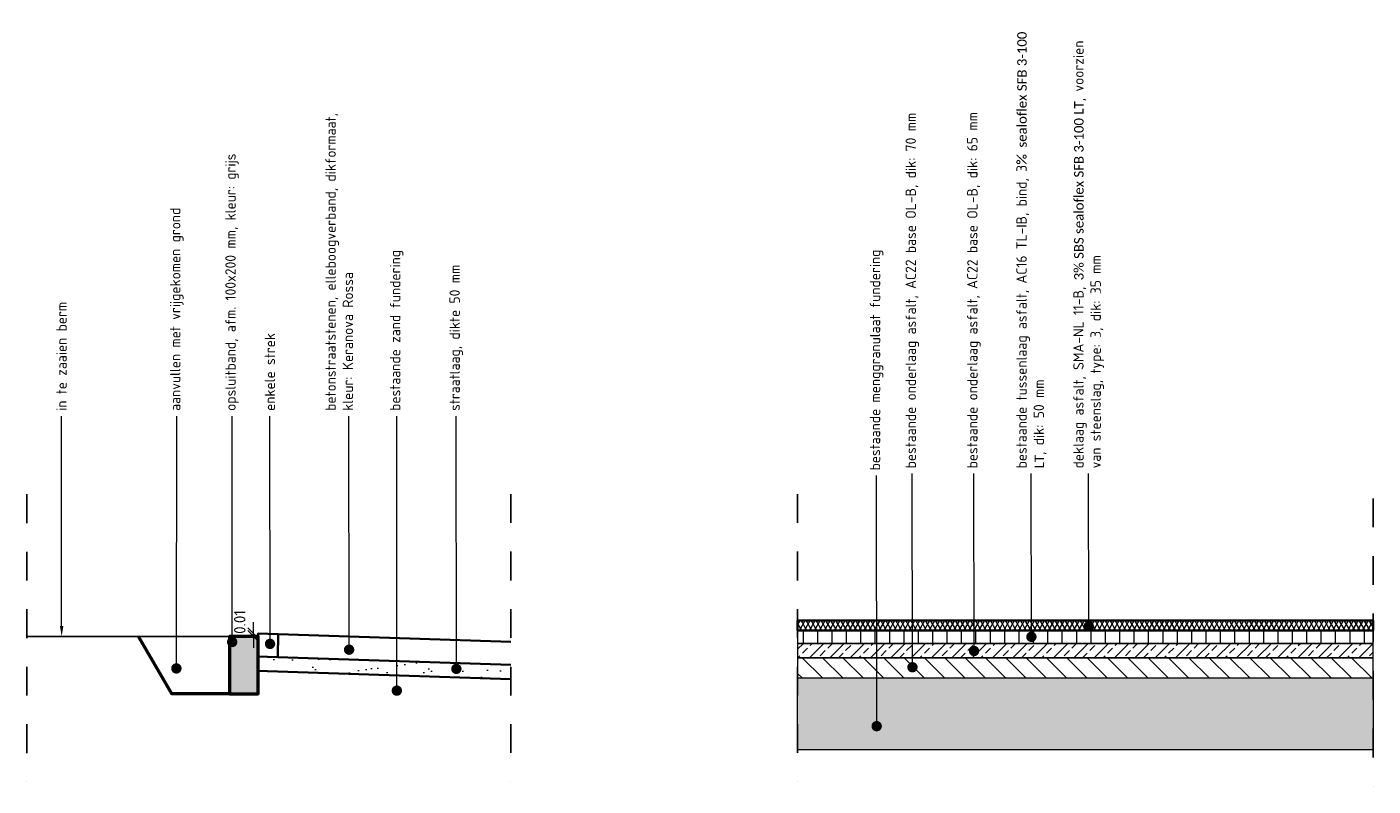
# Model space of a CAD drawing. Header units: metres. Extents: x 0 to 167615, y 0 to 462701.
# Tile 10 of 16: x 167563.28 to 167567.96, y 462698.17 to 462700.81. Entities that reach past the tile are written whole.
import ezdxf
from ezdxf import colors
from ezdxf.entities.mleader import LeaderData, LeaderLine
from ezdxf.math import Vec2, Vec3

# ---------------------------------------------------------------- set-up
doc = ezdxf.new("R2010")
doc.units = ezdxf.units.M
doc.header["$LTSCALE"] = 0.02
doc.linetypes.add('VH-OPSLUITBAND_100X200', pattern=[16, 8, -2, 4, -2])
doc.linetypes.add('XX-AFBREEK', pattern=[7, 4, -1, 1, -1])
for name, color, linetype, lineweight in [('B-WE-VH-VERHARDING_ASFALT-A', 252, 'Continuous', 18), ('B-WE-VH-VERHARDING_ASFALT-AD', 252, 'Continuous', 18), ('B-WE-VH-VERHARDING_ASFALT_ONDERLAAG_1-G', 252, 'Continuous', 18), ('B-WE-VH-VERHARDING_ASFALT_ONDERLAAG_2-G', 252, 'Continuous', 18), ('B-WE-VH-VERHARDING_ASFALT_TUSSENLAAG_1-G', 252, 'Continuous', 18), ('B-WE-VH-VERHARDING_FUNDERING-AD', 252, 'Continuous', 18), ('B-WE-VH-VERHARDING_FUNDERING_GRANULAAT_MENG-G', 8, 'Continuous', 18), ('N-WE-GC-BETONVORM-AD-20', 254, 'Continuous', 18), ('N-WE-GW-GROND_ZAND_FUNDERINGSZAND-AD-20', 7, 'Continuous', 18), ('N-WE-GW-GROND_ZAND_FUNDERINGSZAND-G', 7, 'Continuous', 35), ('N-WE-GW-GRONDWERKLIJN-G', 90, 'Continuous', 50), ('N-WE-GW-MAAIVELD-GD', 90, 'GW-MAAIVELD', 25), ('N-WE-VH-KANTOPSLUITING_OPSLUITBAND_100X200-GD', 150, 'VH-OPSLUITBAND_100X200', 50), ('N-WE-VH-VERHARDING_ASFALT-A-20', 10, 'Continuous', 18), ('N-WE-VH-VERHARDING_ASFALT_DEKLAAG-G', 1, 'Continuous', 35), ('N-WE-VH-VERHARDING_BETONSTRAATSTEEN-G', 10, 'Continuous', 35), ('X-XX-AL-AANPIJLING-T18', 10, 'Continuous', 18), ('X-XX-AL-AFBREEKLIJN-GD', 8, 'XX-AFBREEK', 25), ('X-XX-AL-M', 7, 'Continuous', 18)]:
    doc.layers.add(name, color=color, linetype=linetype, lineweight=lineweight)
doc.styles.add('NLCS-ISO', font='NLCS-ISO.ttf')
doc.styles.add('NLCS-ISO-M20-T50', font='NLCS-ISO.ttf', dxfattribs={"height": 0.1})
doc.linetypes.add('GW-MAAIVELD', pattern='A,12,[40,NLCS.SHX,S=1,R=0,X=0,Y=-0.5],12', length=24)
doc.dimstyles.new('NLCS RODOR-DIM-020$0', dxfattribs={"dimscale": 0.02, "dimtxt": 2, "dimasz": 2, "dimexe": 1.25, "dimexo": 0.625, "dimtad": 1, "dimzin": 1, "dimdsep": 46, "dimtxsty": 'NLCS-ISO', "dimblk": 'OBLIQUE', "dimcen": 0, "dimse1": 1, "dimse2": 1, "dimclrd": 256, "dimclre": 1, "dimclrt": 256, "dimadec": 0, "dimazin": 0, "dimtfac": 1, "dimtmove": 2, "dimatfit": 3, "dimfxl": 1, "dimtolj": 1, "dimtzin": 0, "dimlwd": -1, "dimlwe": -1, "dimarcsym": 0})

# ---------------------------------------------------------------- blocks, each defined once
blk = doc.blocks.new('_Dot')
at = {"color": 0, "linetype": 'ByBlock', "lineweight": -2}
blk.add_line((-0.5, 0), (-1, 0), dxfattribs=at)
at = {"color": 0, "linetype": 'ByBlock', "const_width": 0.5}
blk.add_lwpolyline([(-0.25, 0, 1), (0.25, 0, 1)], format="xyb", close=True, dxfattribs=at)
blk = doc.blocks.new('_Oblique')
at = {"color": 0, "linetype": 'ByBlock', "lineweight": -2}
blk.add_line((-0.5, -0.5), (0.5, 0.5), dxfattribs=at)
blk = doc.blocks.new('*D5')
at = {"layer": 'Defpoints', "color": 0, "transparency": 16777216}
for p in [(167564.0709, 462698.702), (167564.0869, 462698.6921), (167564.0871, 462698.702)]:
    blk.add_point(p, dxfattribs=at)
at = {"layer": 'X-XX-AL-M', "transparency": 16777216}
for p, q in [((167564.0709, 462698.702), (167564.0709, 462698.742)), ((167564.0709, 462698.6921), (167564.0709, 462698.702)), ((167564.0709, 462698.6921), (167564.0709, 462698.6521))]:
    blk.add_line(p, q, dxfattribs=at)
at = {"layer": 'X-XX-AL-M', "transparency": 16777216, "xscale": 0.04, "yscale": 0.04, "zscale": 0.04}
for p, rotation in [((167564.0709, 462698.702), 270), ((167564.0709, 462698.6921), 90)]:
    blk.add_blockref('_Oblique', p, dxfattribs=dict(at, rotation=rotation))
at = {"layer": 'X-XX-AL-M', "transparency": 16777216, "insert": (167564.0231, 462698.7421), "char_height": 0.04, "attachment_point": 5, "rotation": 90, "style": 'NLCS-ISO'}
blk.add_mtext('\\A1;0.01', dxfattribs=at)

msp = doc.modelspace()

# ---------------------------------------------------------------- hatches: boundary and pattern name
at = {"layer": 'B-WE-VH-VERHARDING_ASFALT-A'}
h = msp.add_hatch(dxfattribs=at)
h.set_pattern_fill('AVH-ASFALT_LAAG3-D', color=256, scale=0.5, pattern_type=2)
h.set_pattern_definition([(90, (161825.53184, 459175.77479), (-0.05, 3e-18), [])])
h.paths.add_polyline_path([(167565.9619, 462698.6675), (167567.9619, 462698.6675), (167567.9619, 462698.7125), (167565.9619, 462698.7125)])
h = msp.add_hatch(dxfattribs=at)
h.set_pattern_fill('AVH-ASFALT_LAAG2-D', color=256, scale=0.5, pattern_type=2)
h.set_pattern_definition([(45, (161825.53184, 459175.77479), (-0.03535533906, 0.03535533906), []), (45, (161825.56184, 459175.77479), (-0.03535533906, 0.03535533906), [0.025, -0.0125])])
h.paths.add_polyline_path([(167565.9619, 462698.6675), (167565.9619, 462698.6175), (167567.9619, 462698.6175), (167567.9619, 462698.6675)])
at = {"layer": 'B-WE-VH-VERHARDING_ASFALT-AD'}
h = msp.add_hatch(dxfattribs=at)
h.set_pattern_fill('AVH-ASFALT_LAAG3-SOD', color=256, scale=0.5, angle=45, pattern_type=2)
h.set_pattern_definition([(135, (-2.463175, 3.410005), (-0.0353553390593, -0.0353553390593), [])])
h.paths.add_polyline_path([(167567.9619, 462698.5475), (167567.9619, 462698.6175), (167565.9619, 462698.6175), (167565.9619, 462698.5475)])
at = {"layer": 'B-WE-VH-VERHARDING_FUNDERING-AD', "ltscale": 0.5}
h = msp.add_hatch(dxfattribs=at)
h.set_pattern_fill('AR-CONC', color=256, scale=0.01, angle=50)
h.set_pattern_definition([(100, (-2.463175, 3.410005), (0.0509116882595, 0.0509116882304), [0.0075, -0.0825]), (45, (-2.463175, 3.410005), (-0.066540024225, 0.037721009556), [0.006, -0.066]), (150.45144446, (-2.45893, 3.41425), (-0.015628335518, 0.088632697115), [0.0063740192, -0.0701142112]), (96.1842, (-2.4785, 3.42286), (0.081280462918, 0.071116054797), [0.01125, -0.12375]), (146.63563549, (-2.47172, 3.42879), (-0.014542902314, 0.134214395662), [0.0095610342, -0.105171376]), (41.18416399, (-2.4785, 3.42286), (-0.014542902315, 0.134214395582), [0.009, -0.0990000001]), (71, (-2.46824, 3.427307), (0.0692108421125, 0.019845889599), [0.0075, -0.0825]), (16, (-2.46824, 3.42731), (-0.039909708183, 0.065250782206), [0.006, -0.066]), (121.45144474, (-2.46247, 3.42896), (0.02930113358, 0.085096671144), [0.006374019, -0.0701142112]), (87.5, (-2.463175, 3.410005), (-0.0247195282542, 0.0223295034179), [0, -0.0652, 0, -0.067, 0, -0.06625]), (57.5, (-2.463175, 3.410005), (-0.0133039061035, 0.0455045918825), [0, -0.0382, 0, -0.0637, 0, -0.02525]), (17.5, (-2.47751, 3.392922), (0.0360412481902, 0.0394433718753), [0, -0.025, 0, -0.078, 0, -0.1035]), (7.5, (-2.483937, 3.38526), (0.029817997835, 0.051109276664), [0, -0.0325, 0, -0.0518, 0, -0.0735])])
h.paths.add_polyline_path([(167567.9619, 462698.5475), (167567.7311, 462698.5475), (167567.4619, 462698.5475), (167565.9619, 462698.5475), (167565.9619, 462698.2975), (167566.9777, 462698.2975), (167567.9461, 462698.2975), (167567.9619, 462698.2975)])
at = {"layer": 'N-WE-GC-BETONVORM-AD-20'}
h = msp.add_hatch(color=256, dxfattribs=at)
h.dxf.hatch_style = 1
h.paths.add_polyline_path([(167563.9869, 462698.4921), (167564.0869, 462698.4921), (167564.0869, 462698.6921), (167563.9869, 462698.6921)])
at = {"layer": 'N-WE-GW-GROND_ZAND_FUNDERINGSZAND-AD-20'}
h = msp.add_hatch(dxfattribs=at)
h.set_pattern_fill('AGW-GROND_ZAND_FUNDERINGSZAND', color=256, scale=0.05, pattern_type=2)
h.set_pattern_definition([(37.5, (-14.429926, -0.000535), (-0.003149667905, 0.096341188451), [0, -0.076, 0, -0.085, 0, -0.08125]), (7.5, (-14.42993, -0.00053), (0.088488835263, 0.14110730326), [0, -0.041, 0, -0.0685, 0, -0.02625]), (327.5, (-14.491426, -0.000535), (0.155707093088, 0.000282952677), [0, -0.025, 0, -0.09, 0, -0.1175]), (317.5, (-14.49143, -0.00053), (0.15030633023, 0.043883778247), [0, -0.0125, 0, -0.059, 0, -0.0675])])
h.paths.add_polyline_path([(167564.0869, 462698.572), (167564.0869, 462698.622), (167564.9653, 462698.5935), (167564.9643, 462698.5435)])
at = {"layer": 'N-WE-VH-VERHARDING_ASFALT-A-20'}
h = msp.add_hatch(dxfattribs=at)
h.set_pattern_fill('AVH-ASFALT_LAAG1-D', color=256, scale=0.5, pattern_type=2)
h.set_pattern_definition([(60, (161825.53184, 459175.77479), (-0.012990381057, 0.0075), []), (120, (161825.53184, 459175.77479), (-0.012990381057, -0.0075), [])])
h.paths.add_polyline_path([(167565.9619, 462698.7125), (167567.9619, 462698.7125), (167567.9619, 462698.7475), (167565.9619, 462698.7475)])

# ---------------------------------------------------------------- linework, layer by layer
at = {"layer": 'B-WE-VH-VERHARDING_ASFALT_ONDERLAAG_1-G'}
msp.add_lwpolyline([(167567.9619, 462698.5475), (167567.9619, 462698.6175), (167565.9619, 462698.6175), (167565.9619, 462698.5475)], close=True, dxfattribs=at)
at = {"layer": 'B-WE-VH-VERHARDING_ASFALT_ONDERLAAG_2-G'}
msp.add_lwpolyline([(167565.9619, 462698.6675), (167565.9619, 462698.6175), (167567.9619, 462698.6175), (167567.9619, 462698.6675)], close=True, dxfattribs=at)
at = {"layer": 'B-WE-VH-VERHARDING_ASFALT_TUSSENLAAG_1-G'}
msp.add_lwpolyline([(167565.9619, 462698.6675), (167567.9619, 462698.6675), (167567.9619, 462698.7125), (167565.9619, 462698.7125)], close=True, dxfattribs=at)
at = {"layer": 'B-WE-VH-VERHARDING_FUNDERING_GRANULAAT_MENG-G', "flags": 128}
msp.add_lwpolyline([(167565.9619, 462698.5475), (167567.9619, 462698.5475), (167567.9619, 462698.2975), (167565.9619, 462698.2975)], close=True, dxfattribs=at)
at = {"layer": 'N-WE-GW-GROND_ZAND_FUNDERINGSZAND-G', "flags": 128}
msp.add_lwpolyline([(167564.0843, 462698.5721), (167564.9643, 462698.5435)], dxfattribs=at)
at = {"layer": 'N-WE-GW-GRONDWERKLIJN-G', "flags": 128}
msp.add_lwpolyline([(167563.9869, 462698.4921), (167563.7869, 462698.4921), (167563.6715, 462698.6921)], dxfattribs=at)
at = {"layer": 'N-WE-GW-MAAIVELD-GD', "flags": 128}
msp.add_lwpolyline([(167563.2834, 462698.6921), (167563.9869, 462698.6921)], dxfattribs=at)
at = {"layer": 'N-WE-VH-KANTOPSLUITING_OPSLUITBAND_100X200-GD', "linetype": 'Continuous', "ltscale": 0.5, "flags": 128}
msp.add_lwpolyline([(167563.9869, 462698.4921), (167564.0869, 462698.4921), (167564.0869, 462698.6921), (167563.9869, 462698.6921)], close=True, dxfattribs=at)
at = {"layer": 'N-WE-VH-VERHARDING_ASFALT_DEKLAAG-G'}
msp.add_lwpolyline([(167565.9619, 462698.7125), (167567.9619, 462698.7125), (167567.9619, 462698.7475), (167565.9619, 462698.7475)], close=True, dxfattribs=at)
at = {"layer": 'N-WE-VH-VERHARDING_BETONSTRAATSTEEN-G', "flags": 128}
for points in [[(167564.0869, 462698.7021), (167564.0869, 462698.7021), (167564.9653, 462698.6735)], [(167564.0869, 462698.6921), (167564.0869, 462698.7021)], [(167564.1569, 462698.7007), (167564.1569, 462698.7007), (167564.1553, 462698.6207)], [(167564.0853, 462698.6221), (167564.9653, 462698.5935)]]:
    msp.add_lwpolyline(points, dxfattribs=at)
at = {"layer": 'X-XX-AL-AFBREEKLIJN-GD'}
for p, q in [((167563.2834, 462699.1864), (167563.2834, 462698.1864)), ((167563.2834, 462699.1864), (167563.2834, 462698.1864)), ((167564.9653, 462699.1868), (167564.9653, 462698.1868)), ((167565.9619, 462699.1868), (167565.9619, 462698.1868)), ((167567.9619, 462699.1715), (167567.9619, 462698.1715))]:
    msp.add_line(p, q, dxfattribs=at)

# ---------------------------------------------------------------- dimensions: what is measured, and where the dimension line sits
at = {"layer": 'X-XX-AL-M'}
dim = msp.add_linear_dim(base=(167564.0709, 462698.702), p1=(167564.0869, 462698.6921), p2=(167564.0871, 462698.702), angle=90, dimstyle='NLCS RODOR-DIM-020$0', dxfattribs=at)
dim.commit()
dim.dimension.update_dxf_attribs({"geometry": '*D5', "text_midpoint": (167564.0231, 462698.7421), "dimtype": 160})

# ---------------------------------------------------------------- leaders
at = {"layer": 'X-XX-AL-AANPIJLING-T18'}
ml = msp.add_multileader_mtext('Standard', dxfattribs=at)
ml.set_content('\\pxt1;{\\C2;bestaande onderlaag asfalt, AC22 base OL-B, dik: 70 mm}', color=256, style='NLCS-ISO-M20-T50')
ml.set_leader_properties(color=256, linetype='ByLayer', lineweight=-1)
ml.set_arrow_properties(name='DOT')
ml.build(insert=Vec2(0, 0))
ml.multileader.update_dxf_attribs({"text_left_attachment_type": 3, "text_right_attachment_type": 5, "dogleg_length": 0.036, "arrow_head_size": 0.036})
ctx = ml.context
ctx.base_point, ctx.char_height, ctx.arrow_head_size, ctx.landing_gap_size, ctx.plane_origin, ctx.plane_x_axis, ctx.plane_y_axis = Vec3(167566.3605, 462699.2583), 0.036, 0.036, 0.018, Vec3(167566.3605, 462698.7035), Vec3(0, 1), Vec3(-1, 0)
ctx.left_attachment, ctx.right_attachment = 3, 5
notes = []
notes.append((ctx, [(0, (1, 1, 0), (167566.3605, 462699.2223), (0, 1), 0.036, [(0, [(167566.361, 462698.5848)], 0, [])])]))
ctx.mtext.insert, ctx.mtext.text_direction, ctx.mtext.rotation, ctx.mtext.width, ctx.mtext.flow_direction = Vec3(167566.3371, 462699.2763), Vec3(0, 1), 1.570796, 1.535404, 5
ml = msp.add_multileader_mtext('Standard', dxfattribs=at)
ml.set_content('{\\C2;bestaande onderlaag asfalt, AC22 base OL-B, dik: 65 mm}', color=256, style='NLCS-ISO-M20-T50')
ml.set_leader_properties(color=256, linetype='ByLayer', lineweight=-1)
ml.set_arrow_properties(name='DOT')
ml.build(insert=Vec2(0, 0))
ml.multileader.update_dxf_attribs({"text_left_attachment_type": 3, "text_right_attachment_type": 5, "dogleg_length": 0.036, "arrow_head_size": 0.036})
ctx = ml.context
ctx.base_point, ctx.char_height, ctx.arrow_head_size, ctx.landing_gap_size, ctx.plane_origin, ctx.plane_x_axis, ctx.plane_y_axis = Vec3(167566.5745, 462699.2583), 0.036, 0.036, 0.018, Vec3(167566.5745, 462698.7035), Vec3(0, 1), Vec3(-1, 0)
ctx.left_attachment, ctx.right_attachment = 3, 5
notes.append((ctx, [(0, (1, 1, 0), (167566.5745, 462699.2223), (0, 1), 0.036, [(0, [(167566.5751, 462698.6413)], 0, [])])]))
ctx.mtext.insert, ctx.mtext.text_direction, ctx.mtext.rotation, ctx.mtext.width, ctx.mtext.flow_direction = Vec3(167566.5511, 462699.2763), Vec3(0, 1), 1.570796, 1.535404, 5
ml = msp.add_multileader_mtext('Standard', dxfattribs=at)
ml.set_content('{\\C2;bestaande tussenlaag asfalt, AC16 TL-IB, bind, 3% \\fCalibri|b0|i0|c0|p34;\\H0.91667x;sealoflex SFB 3-100 LT\\fNLCS-ISO|b0|i0|c0|p34;\\H1.09091x;, dik: 50 mm}', color=256, style='NLCS-ISO-M20-T50')
ml.set_leader_properties(color=256, linetype='ByLayer', lineweight=-1)
ml.set_arrow_properties(name='DOT')
ml.build(insert=Vec2(0, 0))
ml.multileader.update_dxf_attribs({"text_left_attachment_type": 2, "text_right_attachment_type": 5, "dogleg_length": 0.036, "arrow_head_size": 0.036})
ctx = ml.context
ctx.base_point, ctx.char_height, ctx.arrow_head_size, ctx.landing_gap_size, ctx.plane_origin, ctx.plane_x_axis, ctx.plane_y_axis = Vec3(167566.7739, 462699.2583), 0.036, 0.036, 0.018, Vec3(167566.7739, 462698.7035), Vec3(0, 1), Vec3(-1, 0)
ctx.left_attachment, ctx.right_attachment = 2, 5
notes.append((ctx, [(0, (1, 1, 0), (167566.7739, 462699.2223), (0, 1), 0.036, [(0, [(167566.7744, 462698.6906)], 0, [])])]))
ctx.mtext.insert, ctx.mtext.text_direction, ctx.mtext.rotation, ctx.mtext.width, ctx.mtext.flow_direction = Vec3(167566.7222, 462699.2763), Vec3(0, 1), 1.570796, 1.535404, 5
ml = msp.add_multileader_mtext('Standard', dxfattribs=at)
ml.set_content('{\\C2;deklaag asfalt, SMA-NL 11-B, \\fCalibri|b0|i0|c0|p34;\\H0.91667x;3% SBS sealoflex SFB 3-100 LT\\fNLCS-ISO|b0|i0|c0|p34;\\H1.09091x;, voorzien van steenslag, type: 3, dik: 35 mm}', color=256, style='NLCS-ISO-M20-T50')
ml.set_leader_properties(color=256, linetype='ByLayer', lineweight=-1)
ml.set_arrow_properties(name='DOT')
ml.build(insert=Vec2(0, 0))
ml.multileader.update_dxf_attribs({"text_left_attachment_type": 2, "text_right_attachment_type": 5, "dogleg_length": 0.036, "arrow_head_size": 0.036})
ctx = ml.context
ctx.base_point, ctx.char_height, ctx.arrow_head_size, ctx.landing_gap_size, ctx.plane_origin, ctx.plane_x_axis, ctx.plane_y_axis = Vec3(167566.9732, 462699.2583), 0.036, 0.036, 0.018, Vec3(167566.9732, 462698.7035), Vec3(0, 1), Vec3(-1, 0)
ctx.left_attachment, ctx.right_attachment = 2, 5
notes.append((ctx, [(0, (1, 1, 0), (167566.9732, 462699.2223), (0, 1), 0.036, [(0, [(167566.9737, 462698.7274)], 0, [])])]))
ctx.mtext.insert, ctx.mtext.text_direction, ctx.mtext.rotation, ctx.mtext.width, ctx.mtext.flow_direction = Vec3(167566.9198, 462699.2763), Vec3(0, 1), 1.570796, 1.535404, 5
ml = msp.add_multileader_mtext('Standard', dxfattribs=at)
ml.set_content('{\\C2;in te zaaien berm}', color=256, style='NLCS-ISO-M20-T50')
ml.set_leader_properties(color=256, linetype='ByLayer', lineweight=-1)
ml.build(insert=Vec2(0, 0))
ml.multileader.update_dxf_attribs({"text_left_attachment_type": 3, "text_right_attachment_type": 5, "dogleg_length": 0.036, "arrow_head_size": 0.036})
ctx = ml.context
ctx.base_point, ctx.char_height, ctx.arrow_head_size, ctx.landing_gap_size, ctx.plane_origin, ctx.plane_x_axis, ctx.plane_y_axis = Vec3(167563.4037, 462699.4584), 0.036, 0.036, 0.018, Vec3(167563.4037, 462698.9035), Vec3(0, 1), Vec3(-1, 0)
ctx.left_attachment, ctx.right_attachment = 3, 5
notes.append((ctx, [(0, (1, 1, 0), (167563.4037, 462699.4224), (0, 1), 0.036, [(0, [(167563.4041, 462698.6921)], 0, [])])]))
ctx.mtext.insert, ctx.mtext.text_direction, ctx.mtext.rotation, ctx.mtext.width, ctx.mtext.flow_direction = Vec3(167563.3857, 462699.4764), Vec3(0, 1), 1.570796, 1.058617, 5
ml = msp.add_multileader_mtext('Standard', dxfattribs=at)
ml.set_content('{\\C2;aanvullen met vrijgekomen grond}', color=256, style='NLCS-ISO-M20-T50')
ml.set_leader_properties(color=256, linetype='ByLayer', lineweight=-1)
ml.set_arrow_properties(name='DOT')
ml.build(insert=Vec2(0, 0))
ml.multileader.update_dxf_attribs({"text_left_attachment_type": 3, "text_right_attachment_type": 5, "dogleg_length": 0.036, "arrow_head_size": 0.036})
ctx = ml.context
ctx.base_point, ctx.char_height, ctx.arrow_head_size, ctx.landing_gap_size, ctx.plane_origin, ctx.plane_x_axis, ctx.plane_y_axis = Vec3(167563.8042, 462699.4584), 0.036, 0.036, 0.018, Vec3(167563.8042, 462698.9035), Vec3(0, 1), Vec3(-1, 0)
ctx.left_attachment, ctx.right_attachment = 3, 5
notes.append((ctx, [(0, (1, 1, 0), (167563.8042, 462699.4224), (0, 1), 0.036, [(0, [(167563.8028, 462698.5806)], 0, [])])]))
ctx.mtext.insert, ctx.mtext.text_direction, ctx.mtext.rotation, ctx.mtext.width, ctx.mtext.flow_direction = Vec3(167563.7808, 462699.4764), Vec3(0, 1), 1.570796, 1.058617, 5
ml = msp.add_multileader_mtext('Standard', dxfattribs=at)
ml.set_content('{\\C2;opsluitband, afm. 100x200 mm, kleur: grijs}', color=256, style='NLCS-ISO-M20-T50')
ml.set_leader_properties(color=256, linetype='ByLayer', lineweight=-1)
ml.set_arrow_properties(name='DOT')
ml.build(insert=Vec2(0, 0))
ml.multileader.update_dxf_attribs({"text_left_attachment_type": 3, "text_right_attachment_type": 5, "dogleg_length": 0.036, "arrow_head_size": 0.036})
ctx = ml.context
ctx.base_point, ctx.char_height, ctx.arrow_head_size, ctx.landing_gap_size, ctx.plane_origin, ctx.plane_x_axis, ctx.plane_y_axis = Vec3(167563.9963, 462699.4584), 0.036, 0.036, 0.018, Vec3(167563.9963, 462698.9035), Vec3(0, 1), Vec3(-1, 0)
ctx.left_attachment, ctx.right_attachment = 3, 5
notes.append((ctx, [(0, (1, 1, 0), (167563.9963, 462699.4224), (0, 1), 0.036, [(0, [(167563.9967, 462698.6726)], 0, [])])]))
ctx.mtext.insert, ctx.mtext.text_direction, ctx.mtext.rotation, ctx.mtext.width, ctx.mtext.flow_direction = Vec3(167563.9729, 462699.4764), Vec3(0, 1), 1.570796, 1.058617, 5
ml = msp.add_multileader_mtext('Standard', dxfattribs=at)
ml.set_content('{\\C2;enkele strek}', color=256, style='NLCS-ISO-M20-T50')
ml.set_leader_properties(color=256, linetype='ByLayer', lineweight=-1)
ml.set_arrow_properties(name='DOT')
ml.build(insert=Vec2(0, 0))
ml.multileader.update_dxf_attribs({"text_left_attachment_type": 3, "text_right_attachment_type": 5, "dogleg_length": 0.036, "arrow_head_size": 0.036})
ctx = ml.context
ctx.base_point, ctx.char_height, ctx.arrow_head_size, ctx.landing_gap_size, ctx.plane_origin, ctx.plane_x_axis, ctx.plane_y_axis = Vec3(167564.1278, 462699.4584), 0.036, 0.036, 0.018, Vec3(167564.1278, 462698.9035), Vec3(0, 1), Vec3(-1, 0)
ctx.left_attachment, ctx.right_attachment = 3, 5
notes.append((ctx, [(0, (1, 1, 0), (167564.1278, 462699.4224), (0, 1), 0.036, [(0, [(167564.1283, 462698.6661)], 0, [])])]))
ctx.mtext.insert, ctx.mtext.text_direction, ctx.mtext.rotation, ctx.mtext.width, ctx.mtext.flow_direction = Vec3(167564.1098, 462699.4764), Vec3(0, 1), 1.570796, 1.058617, 5
ml = msp.add_multileader_mtext('Standard', dxfattribs=at)
ml.set_content('{\\C2;betonstraatstenen, elleboogverband, dikformaat, kleur: Keranova Rossa}', color=256, style='NLCS-ISO-M20-T50')
ml.set_leader_properties(color=256, linetype='ByLayer', lineweight=-1)
ml.set_arrow_properties(name='DOT')
ml.build(insert=Vec2(0, 0))
ml.multileader.update_dxf_attribs({"text_left_attachment_type": 3, "text_right_attachment_type": 5, "dogleg_length": 0.036, "arrow_head_size": 0.036})
ctx = ml.context
ctx.base_point, ctx.char_height, ctx.arrow_head_size, ctx.landing_gap_size, ctx.plane_origin, ctx.plane_x_axis, ctx.plane_y_axis = Vec3(167564.4025, 462699.4584), 0.036, 0.036, 0.018, Vec3(167564.7103, 462698.9035), Vec3(0, 1), Vec3(-1, 0)
ctx.left_attachment, ctx.right_attachment = 3, 5
notes.append((ctx, [(0, (1, 1, 0), (167564.4025, 462699.4224), (0, 1), 0.036, [(0, [(167564.403, 462698.6459)], 0, [])])]))
ctx.mtext.insert, ctx.mtext.text_direction, ctx.mtext.rotation, ctx.mtext.width, ctx.mtext.flow_direction = Vec3(167564.3209, 462699.4764), Vec3(0, 1), 1.570796, 1.058617, 5
ml = msp.add_multileader_mtext('Standard', dxfattribs=at)
ml.set_content('{\\C2;bestaande zand fundering}', color=256, style='NLCS-ISO-M20-T50')
ml.set_leader_properties(color=256, linetype='ByLayer', lineweight=-1)
ml.set_arrow_properties(name='DOT')
ml.build(insert=Vec2(0, 0))
ml.multileader.update_dxf_attribs({"text_left_attachment_type": 3, "text_right_attachment_type": 5, "dogleg_length": 0.036, "arrow_head_size": 0.036})
ctx = ml.context
ctx.base_point, ctx.char_height, ctx.arrow_head_size, ctx.landing_gap_size, ctx.plane_origin, ctx.plane_x_axis, ctx.plane_y_axis = Vec3(167564.5685, 462699.4584), 0.036, 0.036, 0.018, Vec3(167564.8763, 462698.9035), Vec3(0, 1), Vec3(-1, 0)
ctx.left_attachment, ctx.right_attachment = 3, 5
notes.append((ctx, [(0, (1, 1, 0), (167564.5685, 462699.4224), (0, 1), 0.036, [(0, [(167564.569, 462698.5035)], 0, [])])]))
ctx.mtext.insert, ctx.mtext.text_direction, ctx.mtext.rotation, ctx.mtext.width, ctx.mtext.flow_direction = Vec3(167564.5451, 462699.4764), Vec3(0, 1), 1.570796, 1.058617, 5
ml = msp.add_multileader_mtext('Standard', dxfattribs=at)
ml.set_content('{\\C2;straatlaag, dikte 50 mm}', color=256, style='NLCS-ISO-M20-T50')
ml.set_leader_properties(color=256, linetype='ByLayer', lineweight=-1)
ml.set_arrow_properties(name='DOT')
ml.build(insert=Vec2(0, 0))
ml.multileader.update_dxf_attribs({"text_left_attachment_type": 3, "text_right_attachment_type": 5, "dogleg_length": 0.036, "arrow_head_size": 0.036})
ctx = ml.context
ctx.base_point, ctx.char_height, ctx.arrow_head_size, ctx.landing_gap_size, ctx.plane_origin, ctx.plane_x_axis, ctx.plane_y_axis = Vec3(167564.7754, 462699.4584), 0.036, 0.036, 0.018, Vec3(167565.0832, 462698.9035), Vec3(0, 1), Vec3(-1, 0)
ctx.left_attachment, ctx.right_attachment = 3, 5
notes.append((ctx, [(0, (1, 1, 0), (167564.7754, 462699.4224), (0, 1), 0.036, [(0, [(167564.7759, 462698.5792)], 0, [])])]))
ctx.mtext.insert, ctx.mtext.text_direction, ctx.mtext.rotation, ctx.mtext.width, ctx.mtext.flow_direction = Vec3(167564.752, 462699.4764), Vec3(0, 1), 1.570796, 1.058617, 5
ml = msp.add_multileader_mtext('Standard', dxfattribs=at)
ml.set_content('{\\C2;bestaande menggranulaat fundering}', color=256, style='NLCS-ISO-M20-T50')
ml.set_leader_properties(color=256, linetype='ByLayer', lineweight=-1)
ml.set_arrow_properties(name='DOT')
ml.build(insert=Vec2(0, 0))
ml.multileader.update_dxf_attribs({"text_left_attachment_type": 3, "text_right_attachment_type": 5, "dogleg_length": 0.036, "arrow_head_size": 0.036})
ctx = ml.context
ctx.base_point, ctx.char_height, ctx.arrow_head_size, ctx.landing_gap_size, ctx.plane_origin, ctx.plane_x_axis, ctx.plane_y_axis = Vec3(167566.2363, 462699.2511), 0.036, 0.036, 0.018, Vec3(167566.2363, 462698.6962), Vec3(0, 1), Vec3(-1, 0)
ctx.left_attachment, ctx.right_attachment = 3, 5
notes.append((ctx, [(0, (1, 1, 0), (167566.2363, 462699.2151), (0, 1), 0.036, [(0, [(167566.2367, 462698.3798)], 0, [])])]))
ctx.mtext.insert, ctx.mtext.text_direction, ctx.mtext.rotation, ctx.mtext.width, ctx.mtext.flow_direction = Vec3(167566.2129, 462699.2691), Vec3(0, 1), 1.570796, 1.058617, 5
for ctx, leaders in notes:
    for number, flags, end, landing, length, lines in leaders:
        leader = LeaderData()
        leader.index, (leader.has_last_leader_line, leader.has_dogleg_vector, leader.attachment_direction) = number, flags
        leader.last_leader_point, leader.dogleg_vector, leader.dogleg_length = Vec3(end), Vec3(landing), length
        for number, points, colour, breaks in lines:
            line = LeaderLine()
            line.index, line.vertices, line.color, line.breaks = number, Vec3.list(points), colors.encode_raw_color(colour), breaks
            leader.lines.append(line)
        ctx.leaders.append(leader)

doc.saveas('drawing.dxf')
